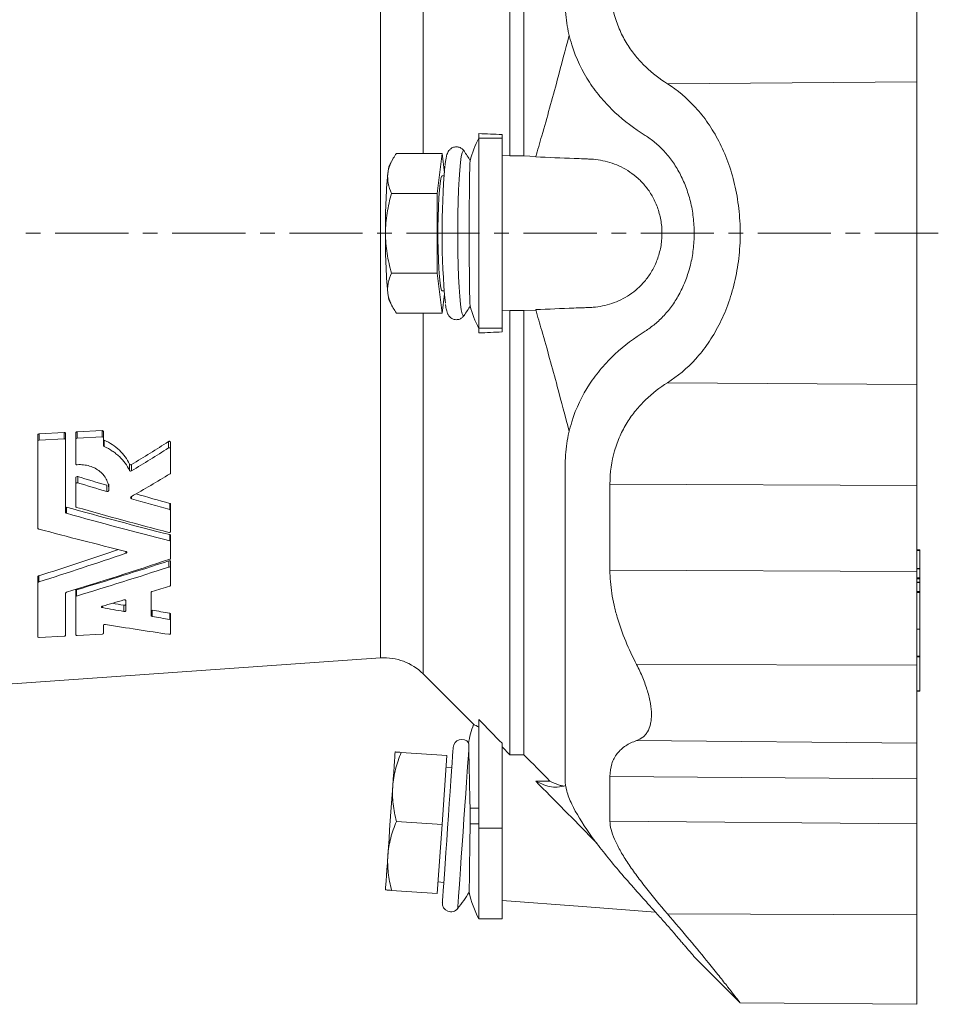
# Model space of a CAD drawing. Header units: millimetres. Extents: x 56 to 764, y -19 to 614.
# Tile 2 of 7: x 213 to 372, y -10 to 161. Entities that reach past the tile are written whole.
import ezdxf

# ---------------------------------------------------------------- set-up
doc = ezdxf.new("R2010")
doc.units = ezdxf.units.MM
doc.linetypes.add('CENTERX2', pattern=[20.32, 12.7, -2.54, 2.54, -2.54])
doc.layers.add('FORMAT', color=7, linetype='Continuous')

msp = doc.modelspace()

# ---------------------------------------------------------------- linework, layer by layer
at = {"color": 7, "linetype": 'Continuous', "lineweight": 15}
for p, q in [((297.79, 137.1), (297.79, 214.2)), ((300.26, 137.1), (300.26, 214.2)), ((292.45, 140.99), (292.45, 140.17)), ((292.45, 140.17), (292.45, 107.2)), ((296.45, 140.81), (296.45, 140.17)), ((296.45, 140.17), (296.45, 107.2)), ((286.04, 137.54), (278.13, 137.54)), ((286.04, 137.54), (285.2, 130.61)), ((286.44, 134.18), (286.04, 137.54)), ((289.89, 137.92), (289.86, 137.97)), ((297.79, 137.1), (296.45, 137.16)), ((300.26, 137.1), (297.79, 137.1)), ((302.32, 137.02), (300.26, 137.1)), ((277.56, 136.65), (276.96, 135.6)), ((286.4, 133.68), (286.04, 133.68)), ((285.2, 130.61), (277.29, 130.61)), ((285.2, 130.61), (285.2, 116.76)), ((285.2, 116.76), (277.29, 116.76)), ((285.2, 116.76), (286.04, 109.83)), ((286.04, 113.68), (286.4, 113.68)), ((286.04, 109.83), (286.44, 113.19)), ((276.96, 111.77), (277.56, 110.72)), ((286.04, 109.83), (278.13, 109.83)), ((289.86, 109.4), (289.87, 109.43)), ((296.45, 110.21), (297.79, 110.26)), ((297.79, 110.26), (300.26, 110.27)), ((297.79, 33.17), (297.79, 110.26)), ((300.26, 110.27), (302.32, 110.35)), ((300.26, 33.17), (300.26, 110.27)), ((292.45, 107.2), (292.45, 106.38)), ((296.45, 107.2), (296.45, 106.56)), ((220.47, 89.12), (216.15, 88.89)), ((220.71, 87.79), (220.71, 88.91)), ((222.49, 87.88), (222.49, 89)), ((227.05, 89.46), (222.73, 89.24)), ((227.29, 88.13), (227.29, 89.25)), ((215.91, 87.54), (215.91, 88.66)), ((215.91, 72.51), (215.91, 87.54)), ((216.15, 87.77), (220.47, 88)), ((220.71, 87.79), (220.71, 75.25)), ((222.49, 83.71), (222.49, 87.88)), ((222.73, 88.12), (227.05, 88.34)), ((227.29, 88.13), (227.29, 86.84)), ((238.95, 86.26), (238.95, 87.37)), ((238.95, 86.26), (238.95, 82.1)), ((222.49, 80.17), (222.49, 81.25)), ((222.49, 76.29), (222.49, 80.17)), ((228.21, 79.05), (228.21, 80.13)), ((238.95, 75.55), (238.95, 76.63)), ((238.95, 75.55), (238.95, 71.96)), ((238.95, 70.16), (238.95, 71.22)), ((238.95, 70.16), (238.95, 67.27)), ((368.96, 68.73), (368.45, 68.73)), ((368.96, 65.5), (368.96, 68.63)), ((238.95, 65.62), (238.95, 66.69)), ((238.95, 65.62), (238.95, 62.61)), ((368.96, 65.49), (368.45, 65.49)), ((368.96, 63.9), (368.96, 65.45)), ((369.03, 65.14), (368.96, 65.14)), ((215.91, 63.01), (215.91, 64.08)), ((368.96, 63.13), (368.96, 63.72)), ((215.91, 53.65), (215.91, 63.01)), ((222.49, 60.59), (222.49, 61.66)), ((368.96, 63.12), (368.45, 63.12)), ((368.96, 61.53), (368.96, 63.09)), ((220.71, 61.22), (220.71, 53.9)), ((222.49, 53.99), (222.49, 60.59)), ((231.15, 59.94), (231.15, 58.18)), ((235.59, 61.38), (235.59, 57.28)), ((368.96, 54.99), (368.96, 61.36)), ((238.95, 56.54), (238.95, 57.64)), ((238.95, 56.54), (238.95, 54.22)), ((227.29, 55.66), (227.29, 54.24)), ((368.45, 54.95), (368.96, 54.95)), ((368.96, 50.29), (368.96, 54.94)), ((220.47, 53.77), (216.15, 53.54)), ((227.05, 54.11), (222.73, 53.88)), ((206.07, 45.12), (275.38, 49.97)), ((368.96, 44.25), (368.96, 50.16)), ((282.76, 47.21), (291.6, 38.38)), ((368.45, 44.22), (368.96, 44.22)), ((292.45, 39.27), (292.45, 20.46)), ((296.45, 35.16), (296.45, 20.46)), ((297.79, 33.17), (296.45, 34.53)), ((286.87, 33.03), (278.96, 33.59)), ((286.87, 33.03), (286.04, 21.06)), ((300.26, 33.17), (297.79, 33.17)), ((287.73, 30.97), (286.73, 31.04)), ((304.77, 28.6), (302.29, 28.6)), ((286.04, 21.06), (278.13, 21.61)), ((286.04, 21.06), (285.2, 9.09)), ((292.45, 20.46), (292.45, 4.68)), ((296.45, 20.46), (296.45, 4.68)), ((285.34, 11.09), (286.34, 11.02)), ((285.2, 9.09), (277.29, 9.64)), ((292.45, 4.68), (296.45, 4.68)), ((329.8, -1.89), (337.73, -9.82)), ((337.74, -9.87), (368.45, -10.14))]:
    msp.add_line(p, q, dxfattribs=at)
at = {"color": 8, "linetype": 'Continuous', "lineweight": 0}
for p, q in [((282.76, 137.54), (282.76, 200.16)), ((275.38, 123.68), (275.38, 197.4)), ((368.45, 149.95), (325.15, 149.62)), ((296.45, 140.17), (292.45, 140.17)), ((275.38, 49.97), (275.38, 123.68)), ((282.76, 47.21), (282.76, 109.83)), ((296.45, 107.2), (292.45, 107.2)), ((368.45, 97.42), (325.15, 97.75)), ((216.15, 87.77), (216.15, 88.89)), ((220.47, 88), (220.47, 89.12)), ((222.73, 88.12), (222.73, 89.24)), ((227.05, 88.34), (227.05, 89.46)), ((227.41, 86.66), (227.41, 87.77)), ((238.59, 86.43), (238.59, 87.54)), ((231.82, 82.52), (231.82, 83.62)), ((232.17, 82.44), (232.17, 83.54)), ((222.82, 80.37), (222.82, 81.46)), ((227.88, 78.86), (227.88, 79.94)), ((368.45, 79.93), (315.18, 80.11)), ((232.14, 77.61), (232.14, 77.98)), ((220.86, 75.08), (220.86, 76.15)), ((238.81, 75.72), (238.81, 76.79)), ((238.81, 70.32), (238.81, 71.38)), ((231.2, 68.16), (231.2, 68.47)), ((368.96, 68.63), (368.45, 68.63)), ((238.62, 65.75), (238.62, 66.82)), ((368.45, 64.97), (315.18, 65.21)), ((368.96, 65.45), (368.45, 65.45)), ((216.06, 63.16), (216.06, 64.23)), ((368.96, 63.9), (368.45, 63.9)), ((368.96, 63.72), (368.45, 63.72)), ((222.63, 60.73), (222.63, 61.8)), ((368.96, 63.09), (368.45, 63.09)), ((368.96, 61.53), (368.45, 61.53)), ((368.96, 61.36), (368.45, 61.36)), ((227.11, 58.72), (227.11, 58.97)), ((230.82, 58.04), (230.82, 59.12)), ((235.74, 57.17), (235.74, 58.26)), ((238.81, 56.65), (238.81, 57.75)), ((368.96, 54.99), (368.45, 54.99)), ((368.96, 50.29), (368.45, 50.29)), ((368.96, 50.16), (368.45, 50.16)), ((368.45, 48.74), (319.81, 48.81)), ((368.96, 44.25), (368.45, 44.25)), ((368.45, 35.21), (319.81, 35.63)), ((368.45, 28.98), (315.18, 29.38)), ((290.91, 23.93), (292.45, 23.93)), ((290.92, 21.18), (292.45, 21.18)), ((368.45, 21.21), (315.18, 21.64)), ((296.45, 20.46), (292.45, 20.46)), ((368.45, 5.38), (325.15, 5.57))]:
    msp.add_line(p, q, dxfattribs=at)
at = {"color": 8, "linetype": 'Continuous', "lineweight": 0, "flags": 128}
for points in [[(289.86, 137.97), (289.84, 137.99), (289.69, 138.01), (289.53, 137.67), (289.38, 136.99), (289.24, 135.97), (289.11, 134.65), (289, 133.05), (288.9, 131.23), (288.83, 129.21), (288.78, 127.06), (288.76, 124.82), (288.76, 122.55), (288.78, 120.31), (288.83, 118.16), (288.9, 116.14), (289, 114.32), (289.11, 112.72), (289.24, 111.4), (289.38, 110.38), (289.53, 109.7), (289.69, 109.36), (289.84, 109.38), (289.86, 109.4)], [(290.69, 34.12), (290.62, 33.12), (290.53, 31.82), (290.42, 30.24), (290.29, 28.43), (290.15, 26.43), (290, 24.28), (289.84, 22.06), (289.69, 19.8), (289.53, 17.56), (289.38, 15.41), (289.24, 13.39), (289.11, 11.55), (289, 9.94), (288.9, 8.61), (288.83, 7.58), (288.78, 6.88), (288.76, 6.52), (288.75, 6.48)]]:
    msp.add_lwpolyline(points, dxfattribs=at)
at = {"color": 7, "linetype": 'Continuous', "lineweight": 15, "flags": 128}
for points in [[(286.04, 133.68), (285.94, 133.58), (285.81, 133.13), (285.69, 132.34), (285.58, 131.24), (285.49, 129.87), (285.42, 128.27), (285.37, 126.5), (285.34, 124.64), (285.34, 122.73), (285.37, 120.87), (285.42, 119.1), (285.49, 117.5), (285.58, 116.13), (285.69, 115.02), (285.81, 114.23), (285.94, 113.79), (286.04, 113.68)], [(287.98, 34.46), (287.96, 34.28), (287.93, 33.77), (287.87, 32.92), (287.79, 31.76), (287.69, 30.32), (287.57, 28.64), (287.44, 26.77), (287.3, 24.74), (287.15, 22.62), (287, 20.45), (286.85, 18.3), (286.7, 16.22), (286.56, 14.26), (286.44, 12.47), (286.33, 10.91), (286.24, 9.61), (286.17, 8.6), (286.12, 7.92), (286.1, 7.57), (286.09, 7.52)], [(277.9, 33.66), (277.89, 33.56), (277.87, 33.25), (277.83, 32.75), (277.78, 32.06), (277.72, 31.19), (277.65, 30.15), (277.57, 28.98), (277.48, 27.67)], [(277.48, 27.67), (277.38, 26.27), (277.27, 24.79), (277.17, 23.25), (277.06, 21.69), (276.95, 20.13), (276.84, 18.59), (276.74, 17.11), (276.64, 15.7)], [(276.22, 9.72), (276.23, 9.82), (276.25, 10.13), (276.28, 10.63), (276.33, 11.32), (276.39, 12.19), (276.47, 13.22), (276.55, 14.4), (276.64, 15.7)], [(296.45, 7.87), (310.43, 6.81), (323.09, 5.85)]]:
    msp.add_lwpolyline(points, dxfattribs=at)
at = {"color": 7, "linetype": 'Continuous', "lineweight": 15}
for centre, radius, start, end in [((306.45, 132.44), 16, 151.0306, 166.1498), ((269.3, 123.68), 25.03, 30.1636, 34.806), ((281.14, 133.93), 4.5, 158.2884, 178.1299), ((415.18, 123.79), 129.14, 174.883, 185.4494), ((377.47, 124.81), 101.26, 174.7499, 180.6375), ((377.47, 122.56), 101.26, 179.3625, 185.2501), ((281.14, 113.44), 4.5, 181.8701, 201.7116), ((269.3, 123.68), 25.03, 325.194, 329.8328), ((306.45, 114.93), 16, 193.8502, 208.9694), ((276.04, 40.49), 9.5, 45, 94), ((306.45, 32.69), 16, 158.9321, 171.2099), ((289.47, 34.35), 1.5, 37.4578, 176), ((269.3, 22.23), 25.03, 320.9937, 328.9886), ((306.45, 12.43), 16, 191.1716, 208.9694), ((287.59, 7.42), 1.5, 176, 320.9937)]:
    msp.add_arc(centre, radius, start, end, dxfattribs=at)
for centre, major_axis, ratio, start_param, end_param in [((190.42, 117.5), (122.75, 65.94), 0.360513, 4.861519, 4.916535), ((190.16, 117.38), (125.1, 67.2), 0.360513, 4.857064, 4.910945), ((230.11, 132.86), (184.95, -58.64), 0.264157, 4.756628, 4.783894), ((229.48, 133.05), (188.68, -59.82), 0.264157, 4.760739, 4.787464), ((198.49, 117.43), (124.2, 66.72), 0.360513, 4.789984, 4.845729), ((229.48, 133.05), (188.68, -59.82), 0.264157, 4.809971, 4.845212), ((230.11, 132.86), (184.95, -58.64), 0.264157, 4.811274, 4.842802), ((212.44, 133.01), (187.93, -59.59), 0.264157, 4.840634, 4.936228), ((216.57, 133.15), (190.85, -60.51), 0.264157, 4.827607, 4.911342), ((211.81, 133.19), (191.65, -60.77), 0.264157, 4.843049, 4.936797), ((198.9, 133.3), (193.82, -61.46), 0.264157, 4.88432, 4.96279), ((199.53, 114.25), (190.1, 60.28), 0.264157, 4.715612, 4.788811), ((198.9, 114.07), (193.82, 61.46), 0.264157, 4.717196, 4.795666), ((211.81, 114.18), (191.65, 60.77), 0.264157, 4.675925, 4.769673), ((217.2, 114.4), (187.13, 59.33), 0.264157, 4.657752, 4.743143), ((216.57, 114.21), (190.85, 60.51), 0.264157, 4.660483, 4.744218), ((229.48, 114.32), (188.68, 59.82), 0.264157, 4.661893, 4.678088), ((229.48, 114.32), (188.68, 59.82), 0.264157, 4.616291, 4.635901), ((157.69, 133.65), (200.75, -63.65), 0.264157, 5.147738, 5.167442), ((158.32, 133.46), (197.03, -62.47), 0.264157, 5.160699, 5.171384), ((158.32, 133.46), (197.03, -62.47), 0.264157, 5.198276, 5.215178), ((157.69, 133.65), (200.75, -63.65), 0.264157, 5.193791, 5.210345), ((144.78, 133.75), (202.93, -64.34), 0.264157, 5.214881, 5.274876)]:
    msp.add_ellipse(centre, major_axis=major_axis, ratio=ratio, start_param=start_param, end_param=end_param, dxfattribs=at)
for points, knots in [([(315.18, 167.26), (315.18, 165.18), (315.46, 163.26), (316.11, 161.01), (316.25, 160.57), (316.57, 159.7), (316.74, 159.27), (317.29, 158.04), (317.71, 157.26), (318.62, 155.79), (319.12, 155.1), (320.18, 153.79), (320.75, 153.18), (322.52, 151.46), (323.8, 150.47), (325.15, 149.62)], [0, 0, 0, 0, 0.25, 0.25, 0.3125, 0.3125, 0.375, 0.375, 0.5, 0.5, 0.625, 0.625, 0.75, 0.75, 1, 1, 1, 1]), ([(368.45, 167.44), (368.45, 165.63), (368.45, 163.86), (368.45, 160.48), (368.45, 158.87), (368.45, 155.87), (368.45, 154.49), (368.45, 152), (368.45, 150.9), (368.45, 149.95)], [0, 0, 0, 0, 0.25, 0.25, 0.5, 0.5, 0.75, 0.75, 1, 1, 1, 1]), ([(321.28, 140.68), (319.43, 141.83), (317.68, 143.14), (315.23, 145.43), (314.45, 146.24), (313.34, 147.55), (312.98, 148), (312.28, 148.93), (311.95, 149.4), (310.35, 151.84), (309.3, 153.99), (308.37, 157), (308.2, 157.62), (307.91, 158.88), (307.79, 159.52), (307.5, 161.48), (307.4, 162.82), (307.4, 164.2)], [0, 0, 0, 0, 0.25, 0.25, 0.375, 0.375, 0.4375, 0.4375, 0.5, 0.5, 0.75, 0.75, 0.8125, 0.8125, 0.875, 0.875, 1, 1, 1, 1]), ([(308.1, 158.07), (307.42, 155.48), (305.89, 149.63), (303.92, 142.56), (302.64, 138.14), (302.29, 136.93)], [0, 0, 0, 0, 0.367091, 0.82591, 1, 1, 1, 1]), ([(325.15, 97.75), (326.91, 98.85), (328.55, 100.22), (330.43, 102.29), (330.79, 102.72), (331.51, 103.63), (331.86, 104.1), (332.88, 105.57), (333.5, 106.62), (334.65, 108.84), (335.17, 110.02), (335.86, 111.91), (336.07, 112.55), (336.46, 113.85), (336.64, 114.51), (337.12, 116.52), (337.36, 117.9), (337.61, 120.04), (337.67, 120.77), (337.76, 122.22), (337.78, 122.94), (337.78, 125.1), (337.7, 126.54), (337.45, 128.69), (337.35, 129.4), (337.1, 130.8), (336.96, 131.49), (336.49, 133.52), (336.1, 134.82), (335.17, 137.34), (334.65, 138.52), (333.5, 140.76), (332.87, 141.81), (331.51, 143.78), (330.79, 144.68), (328.54, 147.15), (326.91, 148.51), (325.15, 149.62)], [0, 0, 0, 0, 0.125, 0.125, 0.15625, 0.15625, 0.1875, 0.1875, 0.25, 0.25, 0.3125, 0.3125, 0.34375, 0.34375, 0.375, 0.375, 0.4375, 0.4375, 0.46875, 0.46875, 0.5, 0.5, 0.5625, 0.5625, 0.59375, 0.59375, 0.625, 0.625, 0.6875, 0.6875, 0.75, 0.75, 0.8125, 0.8125, 0.875, 0.875, 1, 1, 1, 1]), ([(368.45, 149.95), (368.45, 148.9), (368.45, 147.56), (368.45, 145.07), (368.45, 144.16), (368.45, 142.19), (368.45, 141.12), (368.45, 138.84), (368.45, 137.63), (368.45, 135.08), (368.45, 133.74), (368.45, 130.97), (368.45, 129.54), (368.45, 126.64), (368.45, 125.16), (368.45, 122.21), (368.45, 120.73), (368.45, 117.83), (368.45, 116.4), (368.45, 113.63), (368.45, 112.29), (368.45, 109.74), (368.45, 108.53), (368.45, 106.25), (368.45, 105.18), (368.45, 103.21), (368.45, 102.3), (368.45, 99.81), (368.45, 98.47), (368.45, 97.42)], [0, 0, 0, 0, 0.125, 0.125, 0.1875, 0.1875, 0.25, 0.25, 0.3125, 0.3125, 0.375, 0.375, 0.4375, 0.4375, 0.5, 0.5, 0.5625, 0.5625, 0.625, 0.625, 0.6875, 0.6875, 0.75, 0.75, 0.8125, 0.8125, 0.875, 0.875, 1, 1, 1, 1]), ([(329.8, 123.68), (329.8, 124.64), (329.74, 125.58), (329.57, 126.96), (329.5, 127.42), (329.34, 128.33), (329.24, 128.78), (328.91, 130.11), (328.64, 130.96), (328.18, 132.17), (328.01, 132.57), (327.66, 133.35), (327.47, 133.73), (326.89, 134.83), (326.47, 135.51), (325.79, 136.47), (325.55, 136.78), (325.07, 137.37), (324.82, 137.66), (324.06, 138.49), (323.53, 138.98), (322.43, 139.9), (321.87, 140.31), (321.28, 140.68)], [0, 0, 0, 0, 0.125, 0.125, 0.1875, 0.1875, 0.25, 0.25, 0.375, 0.375, 0.4375, 0.4375, 0.5, 0.5, 0.625, 0.625, 0.6875, 0.6875, 0.75, 0.75, 0.875, 0.875, 1, 1, 1, 1]), ([(289.95, 137.79), (289.93, 137.85), (289.86, 138), (289.57, 138.33), (289.04, 138.65), (288.36, 138.73), (287.75, 138.52), (287.34, 138.18), (287.1, 137.83), (286.95, 137.49), (286.82, 137.09), (286.75, 136.72), (286.72, 136.5)], [0, 0, 0, 0, 0.052802, 0.13971, 0.229217, 0.321801, 0.412442, 0.491042, 0.573294, 0.672563, 0.817391, 1, 1, 1, 1]), ([(276.64, 134.08), (276.68, 134.37), (276.74, 134.67), (276.9, 135.25), (277.01, 135.54), (277.4, 136.41), (277.73, 136.98), (278.13, 137.54)], [0, 0, 0, 0, 0.25, 0.25, 0.5, 0.5, 1, 1, 1, 1]), ([(302.29, 110.44), (304.5, 110.53), (306.71, 110.61), (309.48, 110.72), (310.3, 110.75), (311.13, 110.78), (311.69, 110.8), (311.96, 110.82), (312.79, 110.89), (313.34, 110.96), (314.42, 111.19), (314.97, 111.33), (316.57, 111.87), (317.6, 112.36), (319.07, 113.35), (319.55, 113.72), (320.47, 114.54), (320.91, 115), (321.52, 115.75), (321.72, 116.01), (322.11, 116.56), (322.29, 116.86), (322.81, 117.76), (323.12, 118.4), (323.51, 119.44), (323.63, 119.8), (323.83, 120.54), (323.92, 120.91), (324.06, 121.67), (324.11, 122.06), (324.18, 122.85), (324.2, 123.25), (324.2, 124.04), (324.19, 124.44), (324.12, 125.22), (324.07, 125.61), (323.86, 126.77), (323.66, 127.5), (323.28, 128.55), (323.14, 128.89), (322.83, 129.54), (322.67, 129.86), (322.16, 130.76), (321.77, 131.31), (320.94, 132.33), (320.51, 132.79), (319.6, 133.61), (319.13, 133.98), (318.14, 134.64), (317.64, 134.94), (316.61, 135.44), (316.09, 135.66), (314.51, 136.2), (313.42, 136.42), (312.04, 136.55), (311.76, 136.56), (311.2, 136.58), (310.37, 136.62), (307.3, 136.74), (304.52, 136.84), (302.29, 136.93)], [0, 0, 0, 0, 0.125, 0.125, 0.15625, 0.171875, 0.171875, 0.1875, 0.1875, 0.21875, 0.21875, 0.25, 0.25, 0.3125, 0.3125, 0.34375, 0.34375, 0.375, 0.375, 0.390625, 0.390625, 0.40625, 0.40625, 0.4375, 0.4375, 0.453125, 0.453125, 0.46875, 0.46875, 0.484375, 0.484375, 0.5, 0.5, 0.515625, 0.515625, 0.53125, 0.53125, 0.5625, 0.5625, 0.578125, 0.578125, 0.59375, 0.59375, 0.625, 0.625, 0.65625, 0.65625, 0.6875, 0.6875, 0.71875, 0.71875, 0.75, 0.75, 0.8125, 0.8125, 0.828125, 0.828125, 0.84375, 0.875, 1, 1, 1, 1]), ([(286.72, 136.5), (286.7, 136.4), (286.64, 136.13), (286.59, 135.72), (286.56, 135.46)], [0, 0, 0, 0, 0.356467, 1, 1, 1, 1]), ([(290.92, 111.1), (290.91, 111.15), (290.9, 111.27), (290.88, 111.56), (290.87, 111.68), (290.86, 111.94), (290.86, 112.1), (290.84, 112.6), (290.83, 113), (290.82, 113.7), (290.82, 113.95), (290.81, 114.48), (290.8, 114.75), (290.79, 115.62), (290.79, 116.24), (290.78, 117.25), (290.78, 117.6), (290.77, 118.31), (290.77, 118.67), (290.76, 119.77), (290.76, 120.53), (290.76, 121.71), (290.76, 122.1), (290.76, 122.89), (290.76, 123.68), (290.76, 124.47), (290.76, 125.26), (290.76, 125.66), (290.76, 126.84), (290.76, 127.6), (290.77, 128.7), (290.77, 129.06), (290.78, 129.77), (290.78, 130.12), (290.79, 131.12), (290.79, 131.75), (290.81, 132.9), (290.82, 133.44), (290.83, 134.36), (290.84, 134.76), (290.86, 135.27), (290.86, 135.42), (290.87, 135.69), (290.88, 135.81), (290.9, 136.1), (290.91, 136.22), (290.92, 136.27)], [0, 0, 0, 0, 0.0625, 0.0625, 0.09375, 0.09375, 0.125, 0.125, 0.1875, 0.1875, 0.21875, 0.21875, 0.25, 0.25, 0.3125, 0.3125, 0.34375, 0.34375, 0.375, 0.375, 0.4375, 0.4375, 0.46875, 0.46875, 0.5, 0.53125, 0.53125, 0.5625, 0.5625, 0.625, 0.625, 0.65625, 0.65625, 0.6875, 0.6875, 0.75, 0.75, 0.8125, 0.8125, 0.875, 0.875, 0.90625, 0.90625, 0.9375, 0.9375, 1, 1, 1, 1]), ([(277.29, 130.61), (277.03, 131.18), (276.83, 131.75), (276.6, 132.9), (276.57, 133.49), (276.64, 134.08)], [0, 0, 0, 0, 0.5, 0.5, 1, 1, 1, 1]), ([(276.22, 123.68), (276.22, 124.27), (276.25, 124.86), (276.34, 126.04), (276.42, 126.62), (276.7, 128.36), (276.97, 129.49), (277.29, 130.61)], [0, 0, 0, 0, 0.25, 0.25, 0.5, 0.5, 1, 1, 1, 1]), ([(277.29, 116.76), (276.97, 117.88), (276.69, 119.04), (276.32, 121.35), (276.22, 122.51), (276.22, 123.68)], [0, 0, 0, 0, 0.5, 0.5, 1, 1, 1, 1]), ([(329.8, 123.68), (329.8, 122.73), (329.74, 121.79), (329.57, 120.41), (329.5, 119.95), (329.34, 119.04), (329.24, 118.59), (328.91, 117.26), (328.64, 116.41), (328.18, 115.2), (328.01, 114.8), (327.66, 114.02), (327.47, 113.64), (326.89, 112.54), (326.47, 111.86), (325.79, 110.9), (325.55, 110.59), (325.07, 110), (324.82, 109.71), (324.06, 108.88), (323.53, 108.38), (322.43, 107.47), (321.87, 107.06), (321.28, 106.69)], [0, 0, 0, 0, 0.125, 0.125, 0.1875, 0.1875, 0.25, 0.25, 0.375, 0.375, 0.4375, 0.4375, 0.5, 0.5, 0.625, 0.625, 0.6875, 0.6875, 0.75, 0.75, 0.875, 0.875, 1, 1, 1, 1]), ([(276.64, 113.29), (276.6, 113.59), (276.59, 113.88), (276.62, 114.47), (276.66, 114.76), (276.83, 115.62), (277.03, 116.19), (277.29, 116.76)], [0, 0, 0, 0, 0.25, 0.25, 0.5, 0.5, 1, 1, 1, 1]), ([(278.13, 109.83), (277.73, 110.39), (277.39, 110.97), (276.88, 112.12), (276.71, 112.7), (276.64, 113.29)], [0, 0, 0, 0, 0.5, 0.5, 1, 1, 1, 1]), ([(286.64, 111.33), (286.65, 111.24), (286.71, 110.77), (286.81, 110.31), (286.97, 109.8), (287.18, 109.4), (287.56, 108.98), (288.13, 108.69), (288.81, 108.66), (289.38, 108.9), (289.76, 109.24), (289.87, 109.43), (289.93, 109.52)], [0, 0, 0, 0, 0.058742, 0.295854, 0.433036, 0.538573, 0.617226, 0.698627, 0.782236, 0.861378, 0.93211, 1, 1, 1, 1]), ([(308.1, 89.29), (307.42, 91.89), (305.89, 97.74), (303.92, 104.81), (302.64, 109.23), (302.29, 110.44)], [0, 0, 0, 0, 0.367091, 0.82591, 1, 1, 1, 1]), ([(321.28, 106.69), (319.43, 105.54), (317.68, 104.22), (315.23, 101.94), (314.45, 101.13), (313.34, 99.82), (312.98, 99.37), (312.28, 98.44), (311.95, 97.96), (310.35, 95.53), (309.3, 93.38), (308.37, 90.37), (308.2, 89.75), (307.91, 88.49), (307.79, 87.85), (307.5, 85.89), (307.4, 84.55), (307.4, 83.17)], [0, 0, 0, 0, 0.25, 0.25, 0.375, 0.375, 0.4375, 0.4375, 0.5, 0.5, 0.75, 0.75, 0.8125, 0.8125, 0.875, 0.875, 1, 1, 1, 1]), ([(315.18, 80.11), (315.18, 82.19), (315.46, 84.11), (316.11, 86.36), (316.25, 86.8), (316.57, 87.67), (316.74, 88.1), (317.29, 89.33), (317.71, 90.11), (318.62, 91.58), (319.12, 92.27), (320.18, 93.58), (320.75, 94.19), (322.52, 95.91), (323.8, 96.9), (325.15, 97.75)], [0, 0, 0, 0, 0.25, 0.25, 0.3125, 0.3125, 0.375, 0.375, 0.5, 0.5, 0.625, 0.625, 0.75, 0.75, 1, 1, 1, 1]), ([(368.45, 79.93), (368.45, 81.74), (368.45, 83.51), (368.45, 86.89), (368.45, 88.5), (368.45, 91.5), (368.45, 92.88), (368.45, 95.37), (368.45, 96.47), (368.45, 97.42)], [0, 0, 0, 0, 0.25, 0.25, 0.5, 0.5, 0.75, 0.75, 1, 1, 1, 1]), ([(216.15, 88.89), (216.09, 88.89), (216.03, 88.86), (215.94, 88.77), (215.91, 88.71), (215.91, 88.66)], [0, 0, 0, 0, 0.5, 0.5, 1, 1, 1, 1]), ([(220.71, 88.91), (220.71, 88.96), (220.69, 89.02), (220.6, 89.1), (220.54, 89.12), (220.47, 89.12)], [0, 0, 0, 0, 0.5, 0.5, 1, 1, 1, 1]), ([(222.73, 89.24), (222.66, 89.23), (222.6, 89.2), (222.51, 89.11), (222.49, 89.06), (222.49, 89)], [0, 0, 0, 0, 0.5, 0.5, 1, 1, 1, 1]), ([(227.29, 89.25), (227.29, 89.3), (227.26, 89.36), (227.17, 89.44), (227.11, 89.46), (227.05, 89.46)], [0, 0, 0, 0, 0.5, 0.5, 1, 1, 1, 1]), ([(215.91, 87.54), (215.91, 87.59), (215.94, 87.65), (216.03, 87.74), (216.09, 87.77), (216.15, 87.77)], [0, 0, 0, 0, 0.5, 0.5, 1, 1, 1, 1]), ([(220.47, 88), (220.54, 88), (220.6, 87.98), (220.69, 87.9), (220.71, 87.84), (220.71, 87.79)], [0, 0, 0, 0, 0.5, 0.5, 1, 1, 1, 1]), ([(222.49, 87.88), (222.49, 87.94), (222.51, 87.99), (222.6, 88.08), (222.66, 88.11), (222.73, 88.12)], [0, 0, 0, 0, 0.5, 0.5, 1, 1, 1, 1]), ([(227.05, 88.34), (227.11, 88.34), (227.17, 88.32), (227.26, 88.24), (227.29, 88.19), (227.29, 88.13)], [0, 0, 0, 0, 0.5, 0.5, 1, 1, 1, 1]), ([(231.82, 83.62), (231.61, 84.06), (231.35, 84.48), (230.76, 85.29), (230.43, 85.67), (229.67, 86.39), (229.26, 86.71), (228.39, 87.29), (227.92, 87.55), (227.41, 87.77)], [0, 0, 0, 0, 0.25, 0.25, 0.5, 0.5, 0.75, 0.75, 1, 1, 1, 1]), ([(238.95, 87.37), (238.95, 87.45), (238.91, 87.52), (238.79, 87.57), (238.75, 87.58), (238.66, 87.57), (238.62, 87.56), (238.59, 87.54)], [0, 0, 0, 0, 0.5, 0.5, 0.75, 0.75, 1, 1, 1, 1]), ([(227.41, 86.66), (227.92, 86.44), (228.39, 86.18), (229.05, 85.75), (229.26, 85.59), (229.67, 85.27), (229.87, 85.1), (230.43, 84.56), (230.76, 84.19), (231.35, 83.39), (231.61, 82.97), (231.82, 82.52)], [0, 0, 0, 0, 0.25, 0.25, 0.375, 0.375, 0.5, 0.5, 0.75, 0.75, 1, 1, 1, 1]), ([(238.59, 86.43), (238.62, 86.45), (238.66, 86.46), (238.75, 86.47), (238.79, 86.46), (238.91, 86.41), (238.95, 86.34), (238.95, 86.26)], [0, 0, 0, 0, 0.25, 0.25, 0.5, 0.5, 1, 1, 1, 1]), ([(222.74, 83.51), (222.67, 83.5), (222.6, 83.52), (222.51, 83.6), (222.49, 83.65), (222.49, 83.71)], [0, 0, 0, 0, 0.5, 0.5, 1, 1, 1, 1]), ([(228.21, 79.05), (228.22, 79.35), (228.2, 79.66), (228.08, 80.25), (227.99, 80.54), (227.79, 80.96), (227.72, 81.1), (227.56, 81.37), (227.47, 81.5), (227.17, 81.88), (226.95, 82.11), (226.43, 82.54), (226.15, 82.73), (225.55, 83.05), (225.22, 83.19), (224.54, 83.39), (224.19, 83.46), (223.47, 83.53), (223.1, 83.54), (222.74, 83.51)], [0, 0, 0, 0, 0.125, 0.125, 0.25, 0.25, 0.3125, 0.3125, 0.375, 0.375, 0.5, 0.5, 0.625, 0.625, 0.75, 0.75, 0.875, 0.875, 1, 1, 1, 1]), ([(232.17, 83.54), (232.11, 83.5), (232.03, 83.49), (231.9, 83.52), (231.84, 83.56), (231.82, 83.62)], [0, 0, 0, 0, 0.5, 0.5, 1, 1, 1, 1]), ([(231.82, 82.52), (231.84, 82.47), (231.9, 82.43), (232.03, 82.4), (232.11, 82.41), (232.17, 82.44)], [0, 0, 0, 0, 0.5, 0.5, 1, 1, 1, 1]), ([(307.4, 28.8), (307.4, 30.05), (307.4, 31.46), (307.4, 34.57), (307.4, 36.27), (307.4, 39.95), (307.4, 41.93), (307.4, 46.14), (307.4, 48.38), (307.4, 53.08), (307.4, 55.54), (307.4, 60.66), (307.4, 63.32), (307.4, 68.78), (307.4, 71.59), (307.4, 77.31), (307.4, 80.22), (307.4, 83.17)], [0, 0, 0, 0, 0.125, 0.125, 0.25, 0.25, 0.375, 0.375, 0.5, 0.5, 0.625, 0.625, 0.75, 0.75, 0.875, 0.875, 1, 1, 1, 1]), ([(222.82, 81.46), (222.74, 81.48), (222.66, 81.47), (222.53, 81.39), (222.49, 81.32), (222.49, 81.25)], [0, 0, 0, 0, 0.5, 0.5, 1, 1, 1, 1]), ([(222.49, 80.17), (222.49, 80.23), (222.53, 80.3), (222.66, 80.38), (222.74, 80.4), (222.82, 80.37)], [0, 0, 0, 0, 0.5, 0.5, 1, 1, 1, 1]), ([(227.88, 78.86), (227.95, 78.84), (228.03, 78.85), (228.16, 78.93), (228.21, 78.99), (228.21, 79.05)], [0, 0, 0, 0, 0.5, 0.5, 1, 1, 1, 1]), ([(232.1, 77.96), (232.03, 77.92), (231.98, 77.84), (232, 77.7), (232.06, 77.64), (232.14, 77.61)], [0, 0, 0, 0, 0.5, 0.5, 1, 1, 1, 1]), ([(220.71, 75.25), (220.71, 75.21), (220.73, 75.18), (220.78, 75.12), (220.82, 75.09), (220.86, 75.08)], [0, 0, 0, 0, 0.5, 0.5, 1, 1, 1, 1]), ([(222.63, 76.12), (222.59, 76.13), (222.55, 76.15), (222.5, 76.21), (222.49, 76.25), (222.49, 76.29)], [0, 0, 0, 0, 0.5, 0.5, 1, 1, 1, 1]), ([(238.95, 76.63), (238.95, 76.66), (238.94, 76.7), (238.89, 76.76), (238.85, 76.78), (238.81, 76.79)], [0, 0, 0, 0, 0.5, 0.5, 1, 1, 1, 1]), ([(238.81, 75.72), (238.85, 75.71), (238.89, 75.69), (238.94, 75.63), (238.95, 75.59), (238.95, 75.55)], [0, 0, 0, 0, 0.5, 0.5, 1, 1, 1, 1]), ([(216.06, 72.34), (216.02, 72.35), (215.98, 72.38), (215.93, 72.43), (215.91, 72.47), (215.91, 72.51)], [0, 0, 0, 0, 0.5, 0.5, 1, 1, 1, 1]), ([(238.95, 71.96), (238.95, 71.9), (238.91, 71.84), (238.78, 71.77), (238.7, 71.76), (238.62, 71.77)], [0, 0, 0, 0, 0.5, 0.5, 1, 1, 1, 1]), ([(238.95, 71.22), (238.95, 71.26), (238.94, 71.29), (238.89, 71.35), (238.85, 71.37), (238.81, 71.38)], [0, 0, 0, 0, 0.5, 0.5, 1, 1, 1, 1]), ([(238.81, 70.32), (238.85, 70.3), (238.89, 70.28), (238.94, 70.23), (238.95, 70.2), (238.95, 70.16)], [0, 0, 0, 0, 0.5, 0.5, 1, 1, 1, 1]), ([(231.2, 68.16), (231.24, 68.17), (231.28, 68.2), (231.33, 68.25), (231.35, 68.29), (231.35, 68.35), (231.33, 68.39), (231.28, 68.44), (231.24, 68.46), (231.2, 68.47)], [0, 0, 0, 0, 0.25, 0.25, 0.5, 0.5, 0.75, 0.75, 1, 1, 1, 1]), ([(368.96, 68.73), (368.96, 68.72), (368.96, 68.72), (368.96, 68.71), (368.96, 68.68), (368.96, 68.66), (368.96, 68.64), (368.96, 68.63)], [0, 0, 0, 0, 0.20961, 0.426764, 0.634979, 0.827345, 1, 1, 1, 1]), ([(238.95, 66.69), (238.95, 66.74), (238.91, 66.79), (238.78, 66.84), (238.7, 66.84), (238.62, 66.82)], [0, 0, 0, 0, 0.5, 0.5, 1, 1, 1, 1]), ([(238.95, 67.27), (238.95, 67.24), (238.94, 67.21), (238.89, 67.15), (238.85, 67.13), (238.81, 67.11)], [0, 0, 0, 0, 0.5, 0.5, 1, 1, 1, 1]), ([(238.62, 65.75), (238.7, 65.78), (238.78, 65.77), (238.91, 65.72), (238.95, 65.67), (238.95, 65.62)], [0, 0, 0, 0, 0.5, 0.5, 1, 1, 1, 1]), ([(319.81, 48.81), (319.11, 50.17), (318.47, 51.53), (317.34, 54.27), (316.85, 55.65), (316.24, 57.74), (316.06, 58.44), (315.75, 59.82), (315.61, 60.51), (315.29, 62.56), (315.18, 63.9), (315.18, 65.21)], [0, 0, 0, 0, 0.25, 0.25, 0.5, 0.5, 0.625, 0.625, 0.75, 0.75, 1, 1, 1, 1]), ([(368.45, 48.74), (368.45, 51.59), (368.45, 54.42), (368.45, 59.88), (368.45, 62.5), (368.45, 64.97)], [0, 0, 0, 0, 0.5, 0.5, 1, 1, 1, 1]), ([(368.96, 65.48), (368.96, 65.48), (368.96, 65.49), (368.96, 65.48), (368.96, 65.46), (368.96, 65.45)], [0, 0, 0, 0, 0.125174, 0.579609, 1, 1, 1, 1]), ([(216.06, 64.23), (216.02, 64.22), (215.98, 64.19), (215.93, 64.14), (215.91, 64.11), (215.91, 64.08)], [0, 0, 0, 0, 0.5, 0.5, 1, 1, 1, 1]), ([(368.96, 63.9), (368.96, 63.88), (368.96, 63.84), (368.96, 63.78), (368.96, 63.74), (368.96, 63.72)], [0, 0, 0, 0, 0.5, 0.5, 1, 1, 1, 1]), ([(215.91, 63.01), (215.91, 63.04), (215.93, 63.07), (215.98, 63.13), (216.02, 63.15), (216.06, 63.16)], [0, 0, 0, 0, 0.5, 0.5, 1, 1, 1, 1]), ([(222.63, 61.8), (222.59, 61.79), (222.55, 61.77), (222.5, 61.72), (222.49, 61.69), (222.49, 61.66)], [0, 0, 0, 0, 0.5, 0.5, 1, 1, 1, 1]), ([(235.74, 61.53), (235.7, 61.51), (235.66, 61.49), (235.61, 61.44), (235.59, 61.41), (235.59, 61.38)], [0, 0, 0, 0, 0.5, 0.5, 1, 1, 1, 1]), ([(238.95, 62.61), (238.95, 62.58), (238.94, 62.55), (238.89, 62.49), (238.85, 62.47), (238.81, 62.46)], [0, 0, 0, 0, 0.5, 0.5, 1, 1, 1, 1]), ([(368.96, 63.12), (368.96, 63.12), (368.96, 63.12), (368.96, 63.11), (368.96, 63.09), (368.96, 63.09)], [0, 0, 0, 0, 0.125182, 0.579646, 1, 1, 1, 1]), ([(368.96, 61.53), (368.96, 61.51), (368.96, 61.48), (368.96, 61.41), (368.96, 61.38), (368.96, 61.36)], [0, 0, 0, 0, 0.5, 0.5, 1, 1, 1, 1]), ([(220.86, 61.37), (220.82, 61.35), (220.78, 61.33), (220.73, 61.28), (220.71, 61.25), (220.71, 61.22)], [0, 0, 0, 0, 0.5, 0.5, 1, 1, 1, 1]), ([(222.49, 60.59), (222.49, 60.62), (222.5, 60.64), (222.55, 60.69), (222.59, 60.72), (222.63, 60.73)], [0, 0, 0, 0, 0.5, 0.5, 1, 1, 1, 1]), ([(230.82, 60.06), (230.9, 60.08), (230.98, 60.08), (231.11, 60.03), (231.15, 59.99), (231.15, 59.94)], [0, 0, 0, 0, 0.5, 0.5, 1, 1, 1, 1]), ([(227.11, 58.72), (227.07, 58.73), (227.03, 58.74), (226.98, 58.78), (226.96, 58.81), (226.96, 58.86), (226.98, 58.89), (227.03, 58.94), (227.07, 58.96), (227.11, 58.97)], [0, 0, 0, 0, 0.25, 0.25, 0.5, 0.5, 0.75, 0.75, 1, 1, 1, 1]), ([(230.82, 59.12), (230.9, 59.11), (230.98, 59.12), (231.12, 59.17), (231.15, 59.22), (231.15, 59.26)], [0, 0, 0, 0, 0.5, 0.5, 1, 1, 1, 1]), ([(231.15, 58.18), (231.15, 58.13), (231.11, 58.09), (230.98, 58.03), (230.9, 58.02), (230.82, 58.04)], [0, 0, 0, 0, 0.5, 0.5, 1, 1, 1, 1]), ([(227.62, 55.79), (227.54, 55.8), (227.46, 55.79), (227.33, 55.74), (227.29, 55.7), (227.29, 55.66)], [0, 0, 0, 0, 0.5, 0.5, 1, 1, 1, 1]), ([(368.96, 54.99), (368.96, 54.98), (368.96, 54.96), (368.96, 54.95), (368.96, 54.95), (368.96, 54.95)], [0, 0, 0, 0, 0.412116, 0.84245, 1, 1, 1, 1]), ([(216.15, 53.54), (216.09, 53.54), (216.03, 53.55), (215.94, 53.59), (215.91, 53.62), (215.91, 53.65)], [0, 0, 0, 0, 0.5, 0.5, 1, 1, 1, 1]), ([(220.71, 53.9), (220.71, 53.87), (220.69, 53.83), (220.6, 53.79), (220.54, 53.77), (220.47, 53.77)], [0, 0, 0, 0, 0.5, 0.5, 1, 1, 1, 1]), ([(222.73, 53.88), (222.66, 53.88), (222.6, 53.89), (222.51, 53.93), (222.49, 53.96), (222.49, 53.99)], [0, 0, 0, 0, 0.5, 0.5, 1, 1, 1, 1]), ([(227.29, 54.24), (227.29, 54.21), (227.26, 54.17), (227.17, 54.13), (227.11, 54.11), (227.05, 54.11)], [0, 0, 0, 0, 0.5, 0.5, 1, 1, 1, 1]), ([(238.95, 54.22), (238.95, 54.18), (238.92, 54.14), (238.79, 54.09), (238.7, 54.08), (238.62, 54.09)], [0, 0, 0, 0, 0.5, 0.5, 1, 1, 1, 1]), ([(368.96, 50.29), (368.96, 50.27), (368.96, 50.24), (368.96, 50.2), (368.96, 50.17), (368.96, 50.16)], [0, 0, 0, 0, 0.5, 0.5, 1, 1, 1, 1]), ([(319.81, 35.63), (320.2, 35.76), (320.55, 35.95), (321.02, 36.33), (321.17, 36.47), (321.44, 36.78), (321.57, 36.96), (321.91, 37.53), (322.08, 37.96), (322.25, 38.71), (322.3, 38.97), (322.36, 39.53), (322.37, 39.83), (322.37, 40.74), (322.32, 41.39), (322.14, 42.43), (322.07, 42.79), (321.9, 43.51), (321.8, 43.88), (321.46, 44.99), (321.19, 45.75), (320.56, 47.28), (320.2, 48.05), (319.81, 48.81)], [0, 0, 0, 0, 0.125, 0.125, 0.1875, 0.1875, 0.25, 0.25, 0.375, 0.375, 0.4375, 0.4375, 0.5, 0.5, 0.625, 0.625, 0.6875, 0.6875, 0.75, 0.75, 0.875, 0.875, 1, 1, 1, 1]), ([(368.45, 48.74), (368.45, 47.95), (368.45, 47.16), (368.45, 45.59), (368.45, 44.81), (368.45, 43.29), (368.45, 42.55), (368.45, 41.14), (368.45, 40.47), (368.45, 39.24), (368.45, 38.67), (368.45, 37.64), (368.45, 37.19), (368.45, 36.41), (368.45, 36.08), (368.45, 35.55), (368.45, 35.35), (368.45, 35.21)], [0, 0, 0, 0, 0.125, 0.125, 0.25, 0.25, 0.375, 0.375, 0.5, 0.5, 0.625, 0.625, 0.75, 0.75, 0.875, 0.875, 1, 1, 1, 1]), ([(368.96, 44.25), (368.96, 44.24), (368.96, 44.22), (368.96, 44.22), (368.96, 44.22)], [0, 0, 0, 0, 0.5407463, 1, 1, 1, 1]), ([(292.45, 37.96), (292.1, 38.15), (291.54, 38.44), (291.6, 38.41), (291.62, 38.4)], [0, 0, 0, 0, 0.640622, 1, 1, 1, 1]), ([(290.67, 35.13), (290.66, 35.17), (290.66, 35.28), (290.67, 34.88), (290.68, 34.37), (290.69, 34.12)], [0, 0, 0, 0, 0.23633, 0.612939, 1, 1, 1, 1]), ([(319.81, 35.63), (319.11, 35.39), (318.47, 35.09), (317.34, 34.35), (316.85, 33.91), (316.24, 33.13), (316.06, 32.85), (315.75, 32.25), (315.61, 31.94), (315.29, 30.94), (315.18, 30.2), (315.18, 29.38)], [0, 0, 0, 0, 0.25, 0.25, 0.5, 0.5, 0.625, 0.625, 0.75, 0.75, 1, 1, 1, 1]), ([(368.45, 35.21), (368.45, 34.7), (368.45, 33.91), (368.45, 31.82), (368.45, 30.51), (368.45, 28.98)], [0, 0, 0, 0, 0.5, 0.5, 1, 1, 1, 1]), ([(277.48, 27.67), (277.51, 28.18), (277.57, 28.69), (277.74, 29.69), (277.85, 30.19), (278.23, 31.67), (278.57, 32.63), (278.96, 33.59)], [0, 0, 0, 0, 0.25, 0.25, 0.5, 0.5, 1, 1, 1, 1]), ([(277.9, 33.66), (277.9, 33.66), (277.92, 33.66), (278.02, 33.65), (278.09, 33.65), (278.37, 33.63), (278.64, 33.61), (278.96, 33.59)], [0, 0, 0, 0, 0.25, 0.25, 0.5, 0.5, 1, 1, 1, 1]), ([(290.69, 34.12), (290.69, 33.89), (290.7, 33.63), (290.71, 33.05), (290.71, 32.73), (290.73, 32.04), (290.74, 31.66), (290.75, 30.86), (290.76, 30.43), (290.78, 29.55), (290.79, 29.09), (290.81, 28.13), (290.82, 27.62), (290.86, 26.09), (290.88, 25.03), (290.91, 23.93)], [0, 0, 0, 0, 0.125, 0.125, 0.25, 0.25, 0.375, 0.375, 0.5, 0.5, 0.625, 0.625, 0.75, 0.75, 1, 1, 1, 1]), ([(278.13, 21.61), (277.87, 22.62), (277.67, 23.62), (277.44, 25.64), (277.41, 26.66), (277.48, 27.67)], [0, 0, 0, 0, 0.5, 0.5, 1, 1, 1, 1]), ([(307.52, 27.81), (307.03, 27.69), (305.69, 27.36), (303.92, 27.81), (302.64, 28.43), (302.29, 28.6)], [0, 0, 0, 0, 0.293787, 0.805746, 1, 1, 1, 1]), ([(312.89, 17.85), (312.66, 18.08), (310.81, 19.99), (307.24, 23.57), (303.94, 26.92), (302.29, 28.6)], [0, 0, 0, 0, 0.065677, 0.5328267, 1, 1, 1, 1]), ([(304.77, 28.6), (305.37, 28.3), (306.18, 27.89), (306.96, 27.78), (307.16, 27.75)], [0, 0, 0, 0, 0.742797, 1, 1, 1, 1]), ([(321.28, 7.87), (319.43, 9.91), (317.68, 11.9), (315.23, 14.82), (314.45, 15.78), (313.34, 17.21), (312.98, 17.68), (312.28, 18.61), (311.95, 19.07), (310.35, 21.33), (309.3, 23.04), (308.37, 25.01), (308.2, 25.39), (307.91, 26.15), (307.79, 26.51), (307.5, 27.56), (307.4, 28.2), (307.4, 28.8)], [0, 0, 0, 0, 0.25, 0.25, 0.375, 0.375, 0.4375, 0.4375, 0.5, 0.5, 0.75, 0.75, 0.8125, 0.8125, 0.875, 0.875, 1, 1, 1, 1]), ([(276.64, 15.7), (276.68, 16.21), (276.74, 16.72), (276.9, 17.72), (277.01, 18.22), (277.4, 19.69), (277.73, 20.66), (278.13, 21.61)], [0, 0, 0, 0, 0.25, 0.25, 0.5, 0.5, 1, 1, 1, 1]), ([(290.76, 9.34), (290.76, 9.34), (290.76, 9.28), (290.76, 9.49), (290.76, 10), (290.78, 10.88), (290.79, 12.08), (290.81, 13.55), (290.83, 15.27), (290.87, 17.75), (290.9, 19.83), (290.92, 21.18)], [0, 0, 0, 0, 0.001493, 0.114856, 0.225085, 0.338514, 0.448685, 0.562059, 0.672092, 0.785325, 1, 1, 1, 1]), ([(315.18, 21.64), (315.18, 20.75), (315.46, 19.7), (316.11, 18.21), (316.25, 17.9), (316.57, 17.27), (316.74, 16.94), (317.29, 15.95), (317.71, 15.27), (318.62, 13.88), (319.12, 13.16), (320.18, 11.7), (320.75, 10.95), (322.52, 8.68), (323.8, 7.14), (325.15, 5.57)], [0, 0, 0, 0, 0.25, 0.25, 0.3125, 0.3125, 0.375, 0.375, 0.5, 0.5, 0.625, 0.625, 0.75, 0.75, 1, 1, 1, 1]), ([(368.45, 21.21), (368.45, 20.44), (368.45, 19.51), (368.45, 17.35), (368.45, 16.12), (368.45, 13.41), (368.45, 11.92), (368.45, 8.77), (368.45, 7.11), (368.45, 5.38)], [0, 0, 0, 0, 0.25, 0.25, 0.5, 0.5, 0.75, 0.75, 1, 1, 1, 1]), ([(277.29, 9.64), (277.03, 10.65), (276.83, 11.65), (276.6, 13.67), (276.57, 14.68), (276.64, 15.7)], [0, 0, 0, 0, 0.5, 0.5, 1, 1, 1, 1]), ([(276.22, 9.72), (276.22, 9.72), (276.25, 9.72), (276.34, 9.71), (276.42, 9.7), (276.7, 9.69), (276.97, 9.67), (277.29, 9.64)], [0, 0, 0, 0, 0.25, 0.25, 0.5, 0.5, 1, 1, 1, 1]), ([(329.8, -1.89), (329.8, -1.89), (329.74, -1.82), (329.57, -1.62), (329.5, -1.54), (329.34, -1.34), (329.24, -1.23), (328.91, -0.84), (328.64, -0.53), (328.18, 0.02), (328.01, 0.21), (327.66, 0.62), (327.47, 0.84), (326.89, 1.52), (326.47, 2.01), (325.79, 2.79), (325.55, 3.06), (325.07, 3.62), (324.82, 3.9), (324.06, 4.77), (323.53, 5.36), (322.43, 6.59), (321.87, 7.22), (321.28, 7.87)], [0, 0, 0, 0, 0.125, 0.125, 0.1875, 0.1875, 0.25, 0.25, 0.375, 0.375, 0.4375, 0.4375, 0.5, 0.5, 0.625, 0.625, 0.6875, 0.6875, 0.75, 0.75, 0.875, 0.875, 1, 1, 1, 1]), ([(337.74, -9.82), (337.75, -9.83), (337.81, -9.92), (337.48, -9.49), (336.76, -8.56), (335.64, -7.14), (334.14, -5.27), (331.99, -2.59), (329.05, 1), (326.47, 4.03), (325.15, 5.57)], [0, 0, 0, 0, 0.028583, 0.151193, 0.263352, 0.37838, 0.498592, 0.621419, 0.807557, 1, 1, 1, 1]), ([(368.45, 5.38), (368.45, 3.47), (368.45, 1.54), (368.45, -1.21), (368.45, -2.09), (368.45, -3.78), (368.45, -4.58), (368.45, -6.06), (368.45, -6.74), (368.45, -7.93), (368.45, -8.44), (368.45, -9.28), (368.45, -9.6), (368.45, -10.03), (368.45, -10.14), (368.45, -10.14)], [0, 0, 0, 0, 0.25, 0.25, 0.375, 0.375, 0.5, 0.5, 0.625, 0.625, 0.75, 0.75, 0.875, 0.875, 1, 1, 1, 1])]:
    msp.add_open_spline(points, degree=3, knots=knots, dxfattribs=at)
for points in [[(292.45, 140.99), (293.79, 140.93), (295.12, 140.87), (296.45, 140.81)], [(296.45, 106.56), (295.12, 106.5), (293.79, 106.44), (292.45, 106.38)], [(227.29, 86.84), (227.29, 86.77), (227.33, 86.69), (227.41, 86.66)], [(238.95, 82.1), (238.95, 82.03), (238.91, 81.96), (238.84, 81.92)], [(315.18, 80.11), (315.18, 74.96), (315.18, 69.97), (315.18, 65.21)], [(368.45, 79.93), (368.45, 74.76), (368.45, 69.74), (368.45, 64.97)], [(235.59, 57.28), (235.59, 57.23), (235.65, 57.18), (235.74, 57.17)], [(238.95, 57.64), (238.95, 57.69), (238.9, 57.74), (238.81, 57.75)], [(238.81, 56.65), (238.9, 56.64), (238.95, 56.59), (238.95, 56.54)], [(292.45, 39.27), (293.79, 37.9), (295.12, 36.53), (296.45, 35.16)], [(304.77, 28.6), (303.26, 30.12), (301.76, 31.65), (300.26, 33.17)], [(315.18, 21.64), (315.18, 23.83), (315.18, 26.43), (315.18, 29.38)], [(368.45, 21.21), (368.45, 23.42), (368.45, 26.02), (368.45, 28.98)], [(290.91, 23.93), (290.93, 23.02), (290.93, 22.1), (290.92, 21.18)]]:
    msp.add_open_spline(points, degree=3, dxfattribs=at)
at = {"layer": 'FORMAT', "linetype": 'CENTERX2', "lineweight": 0}
msp.add_line((56.35, 123.68), (372.15, 123.68), dxfattribs=at)

doc.saveas('drawing.dxf')
